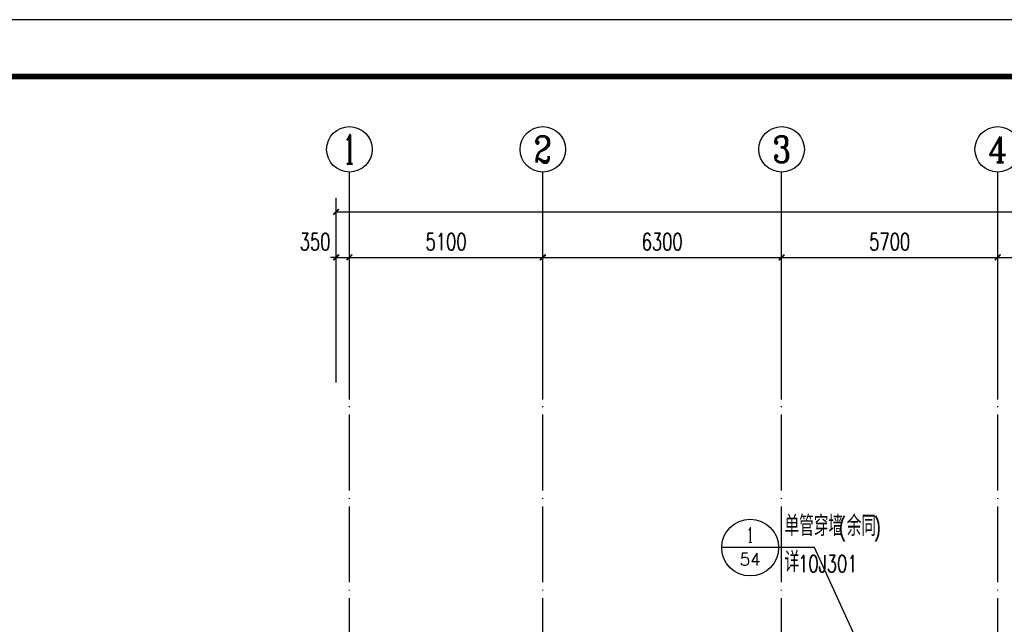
# Model space of a CAD drawing. Extents: x 797781 to 1255204, y 21234 to 1024248.
# Tile 14 of 256: x 862312 to 888281, y 113185 to 129139. Entities that reach past the tile are written whole.
import ezdxf
from ezdxf.enums import TextEntityAlignment as Align

# ---------------------------------------------------------------- set-up
doc = ezdxf.new("R2010")
doc.units = 0
doc.header["$LTSCALE"] = 1000
doc.header["$MEASUREMENT"] = 0
doc.linetypes.add('230303生产综合楼-平面图_t8$0$DOTE', pattern=[2.42, 2, -0.2, 0.02, -0.2])
for name, color, linetype in [('230303生产综合楼-平面图_t8$0$AXIS', 3, 'Continuous'), ('230303生产综合楼-平面图_t8$0$AXIS_TEXT', 7, 'Continuous'), ('230303生产综合楼-平面图_t8$0$DIM_IDEN', 3, 'Continuous'), ('230303生产综合楼-平面图_t8$0$DOTE', 1, '230303生产综合楼-平面图_t8$0$DOTE'), ('230303生产综合楼-平面图_t8$0$PUB_TITLE', 4, 'Continuous'), ('AXIS_TEXT', 7, 'Continuous'), ('PUB_TEXT', 7, 'Continuous')]:
    doc.layers.add(name, color=color, linetype=linetype)
doc.styles.add('230303生产综合楼-平面图_t8$0$_TCH_AXIS', font='COMPLEX', dxfattribs={"bigfont": 'GBCBIG'})
doc.styles.add('230303生产综合楼-平面图_t8$0$_TCH_DIM', font='SIMPLEX', dxfattribs={"bigfont": 'GBCBIG'})
doc.styles.add('230303生产综合楼-平面图_T8$0$_TCH_DIM_T3', font='SIMPLEX', dxfattribs={"width": 0.705882, "bigfont": 'GBCBIG'})
doc.styles.add('230303生产综合楼-平面图_t8$0$_TCH_LABEL', font='COMPLEX', dxfattribs={"bigfont": 'GBCBIG'})
doc.styles.add('COMPLEX', font='COMPLEX')
doc.dimstyles.new('230303生产综合楼-平面图_T8$0$_TCH_ARCH&&150', dxfattribs={"dimtxt": 446.25, "dimasz": 150, "dimexe": 375, "dimexo": 450, "dimgap": 189.375, "dimtad": 1, "dimdec": 0, "dimzin": 0, "dimdsep": 46, "dimtxsty": '230303生产综合楼-平面图_T8$0$_TCH_DIM_T3', "dimblk": '230303生产综合楼-平面图_t8$0$_ArchTick', "dimcen": 0.09, "dimclrt": 7, "dimazin": 2, "dimtfac": 1, "dimtdec": 0, "dimtix": 1, "dimtmove": 2, "dimatfit": 3, "dimfxl": 1, "dimtolj": 1, "dimtzin": 0, "dimarcsym": 0})

# ---------------------------------------------------------------- blocks, each defined once
blk = doc.blocks.new('230303生产综合楼-平面图_t8$0$_ArchTick')
at = {"color": 0, "linetype": 'ByBlock', "const_width": 0.3}
blk.add_lwpolyline([(-0.5, -0.5), (0.5, 0.5)], dxfattribs=at)
blk = doc.blocks.new('*D3030')
at = {"layer": '230303生产综合楼-平面图_t8$0$AXIS', "color": 0, "lineweight": -2, "transparency": 16777216}
for p, q in [((870658, 119567), (870658, 123242)), ((871008, 119567), (871008, 123242)), ((870658, 122867), (870508, 122867)), ((870658, 122867), (871008, 122867)), ((871008, 122867), (871158, 122867))]:
    blk.add_line(p, q, dxfattribs=at)
at = {"layer": 'Defpoints', "color": 0, "transparency": 16777216}
for p in [(871008, 122867), (870658, 119117), (871008, 119117)]:
    blk.add_point(p, dxfattribs=at)
at = {"layer": '230303生产综合楼-平面图_t8$0$AXIS', "color": 0, "lineweight": -2, "transparency": 16777216, "xscale": 150, "yscale": 150, "zscale": 150}
blk.add_blockref('230303生产综合楼-平面图_t8$0$_ArchTick', (870658, 122867), dxfattribs=at)
at = {"layer": '230303生产综合楼-平面图_t8$0$AXIS', "color": 0, "lineweight": -2, "transparency": 16777216, "xscale": 150, "yscale": 150, "zscale": 150, "rotation": 180}
blk.add_blockref('230303生产综合楼-平面图_t8$0$_ArchTick', (871008, 122867), dxfattribs=at)
at = {"layer": '230303生产综合楼-平面图_t8$0$AXIS', "color": 7, "transparency": 16777216, "insert": (870103, 123280), "char_height": 446.2, "attachment_point": 5, "style": '230303生产综合楼-平面图_T8$0$_TCH_DIM_T3'}
blk.add_mtext('\\A1;350', dxfattribs=at)
blk = doc.blocks.new('*D3031')
at = {"layer": '230303生产综合楼-平面图_t8$0$AXIS', "color": 0, "lineweight": -2, "transparency": 16777216}
for p, q in [((871008, 119567), (871008, 123242)), ((876108, 119567), (876108, 123242)), ((871008, 122867), (876108, 122867))]:
    blk.add_line(p, q, dxfattribs=at)
at = {"layer": 'Defpoints', "color": 0, "transparency": 16777216}
for p in [(876108, 122867), (871008, 119117), (876108, 119117)]:
    blk.add_point(p, dxfattribs=at)
at = {"layer": '230303生产综合楼-平面图_t8$0$AXIS', "color": 0, "lineweight": -2, "transparency": 16777216, "xscale": 150, "yscale": 150, "zscale": 150, "rotation": 180}
blk.add_blockref('230303生产综合楼-平面图_t8$0$_ArchTick', (871008, 122867), dxfattribs=at)
at = {"layer": '230303生产综合楼-平面图_t8$0$AXIS', "color": 0, "lineweight": -2, "transparency": 16777216, "xscale": 150, "yscale": 150, "zscale": 150}
blk.add_blockref('230303生产综合楼-平面图_t8$0$_ArchTick', (876108, 122867), dxfattribs=at)
at = {"layer": '230303生产综合楼-平面图_t8$0$AXIS', "color": 7, "transparency": 16777216, "insert": (873558, 123280), "char_height": 446.2, "attachment_point": 5, "style": '230303生产综合楼-平面图_T8$0$_TCH_DIM_T3'}
blk.add_mtext('\\A1;5100', dxfattribs=at)
blk = doc.blocks.new('*D3032')
at = {"layer": '230303生产综合楼-平面图_t8$0$AXIS', "color": 0, "lineweight": -2, "transparency": 16777216}
for p, q in [((876108, 119567), (876108, 123242)), ((882408, 119567), (882408, 123242)), ((876108, 122867), (882408, 122867))]:
    blk.add_line(p, q, dxfattribs=at)
at = {"layer": 'Defpoints', "color": 0, "transparency": 16777216}
for p in [(882408, 122867), (876108, 119117), (882408, 119117)]:
    blk.add_point(p, dxfattribs=at)
at = {"layer": '230303生产综合楼-平面图_t8$0$AXIS', "color": 0, "lineweight": -2, "transparency": 16777216, "xscale": 150, "yscale": 150, "zscale": 150, "rotation": 180}
blk.add_blockref('230303生产综合楼-平面图_t8$0$_ArchTick', (876108, 122867), dxfattribs=at)
at = {"layer": '230303生产综合楼-平面图_t8$0$AXIS', "color": 0, "lineweight": -2, "transparency": 16777216, "xscale": 150, "yscale": 150, "zscale": 150}
blk.add_blockref('230303生产综合楼-平面图_t8$0$_ArchTick', (882408, 122867), dxfattribs=at)
at = {"layer": '230303生产综合楼-平面图_t8$0$AXIS', "color": 7, "transparency": 16777216, "insert": (879258, 123280), "char_height": 446.2, "attachment_point": 5, "style": '230303生产综合楼-平面图_T8$0$_TCH_DIM_T3'}
blk.add_mtext('\\A1;6300', dxfattribs=at)
blk = doc.blocks.new('*D3033')
at = {"layer": '230303生产综合楼-平面图_t8$0$AXIS', "color": 0, "lineweight": -2, "transparency": 16777216}
for p, q in [((882408, 119567), (882408, 123242)), ((888108, 119567), (888108, 123242)), ((882408, 122867), (888108, 122867))]:
    blk.add_line(p, q, dxfattribs=at)
at = {"layer": 'Defpoints', "color": 0, "transparency": 16777216}
for p in [(888108, 122867), (882408, 119117), (888108, 119117)]:
    blk.add_point(p, dxfattribs=at)
at = {"layer": '230303生产综合楼-平面图_t8$0$AXIS', "color": 0, "lineweight": -2, "transparency": 16777216, "xscale": 150, "yscale": 150, "zscale": 150, "rotation": 180}
blk.add_blockref('230303生产综合楼-平面图_t8$0$_ArchTick', (882408, 122867), dxfattribs=at)
at = {"layer": '230303生产综合楼-平面图_t8$0$AXIS', "color": 0, "lineweight": -2, "transparency": 16777216, "xscale": 150, "yscale": 150, "zscale": 150}
blk.add_blockref('230303生产综合楼-平面图_t8$0$_ArchTick', (888108, 122867), dxfattribs=at)
at = {"layer": '230303生产综合楼-平面图_t8$0$AXIS', "color": 7, "transparency": 16777216, "insert": (885258, 123280), "char_height": 446.2, "attachment_point": 5, "style": '230303生产综合楼-平面图_T8$0$_TCH_DIM_T3'}
blk.add_mtext('\\A1;5700', dxfattribs=at)
blk = doc.blocks.new('*D3034')
at = {"layer": '230303生产综合楼-平面图_t8$0$AXIS', "color": 0, "lineweight": -2, "transparency": 16777216}
for p, q in [((888108, 119567), (888108, 123242)), ((896508, 119567), (896508, 123242)), ((888108, 122867), (896508, 122867))]:
    blk.add_line(p, q, dxfattribs=at)
at = {"layer": 'Defpoints', "color": 0, "transparency": 16777216}
for p in [(896508, 122867), (888108, 119117), (896508, 119117)]:
    blk.add_point(p, dxfattribs=at)
at = {"layer": '230303生产综合楼-平面图_t8$0$AXIS', "color": 0, "lineweight": -2, "transparency": 16777216, "xscale": 150, "yscale": 150, "zscale": 150, "rotation": 180}
blk.add_blockref('230303生产综合楼-平面图_t8$0$_ArchTick', (888108, 122867), dxfattribs=at)
at = {"layer": '230303生产综合楼-平面图_t8$0$AXIS', "color": 0, "lineweight": -2, "transparency": 16777216, "xscale": 150, "yscale": 150, "zscale": 150}
blk.add_blockref('230303生产综合楼-平面图_t8$0$_ArchTick', (896508, 122867), dxfattribs=at)
at = {"layer": '230303生产综合楼-平面图_t8$0$AXIS', "color": 7, "transparency": 16777216, "insert": (892308, 123280), "char_height": 446.2, "attachment_point": 5, "style": '230303生产综合楼-平面图_T8$0$_TCH_DIM_T3'}
blk.add_mtext('\\A1;8400', dxfattribs=at)
blk = doc.blocks.new('*D3047')
at = {"layer": '230303生产综合楼-平面图_t8$0$AXIS', "color": 0, "lineweight": -2, "transparency": 16777216}
for p, q in [((870658, 119567), (870658, 124442)), ((989258, 119567), (989258, 124442)), ((870658, 124067), (989258, 124067))]:
    blk.add_line(p, q, dxfattribs=at)
at = {"layer": 'Defpoints', "color": 0, "transparency": 16777216}
for p in [(989258, 124067), (870658, 119117), (989258, 119117)]:
    blk.add_point(p, dxfattribs=at)
at = {"layer": '230303生产综合楼-平面图_t8$0$AXIS', "color": 0, "lineweight": -2, "transparency": 16777216, "xscale": 150, "yscale": 150, "zscale": 150, "rotation": 180}
blk.add_blockref('230303生产综合楼-平面图_t8$0$_ArchTick', (870658, 124067), dxfattribs=at)
at = {"layer": '230303生产综合楼-平面图_t8$0$AXIS', "color": 0, "lineweight": -2, "transparency": 16777216, "xscale": 150, "yscale": 150, "zscale": 150}
blk.add_blockref('230303生产综合楼-平面图_t8$0$_ArchTick', (989258, 124067), dxfattribs=at)
at = {"layer": '230303生产综合楼-平面图_t8$0$AXIS', "color": 7, "transparency": 16777216, "insert": (929958, 124480), "char_height": 446.2, "attachment_point": 5, "style": '230303生产综合楼-平面图_T8$0$_TCH_DIM_T3'}
blk.add_mtext('\\A1;118600', dxfattribs=at)
blk = doc.blocks.new('_AXISO')
blk.add_circle((0, 0), 0.5)
at = {"layer": 'AXIS_TEXT', "style": 'COMPLEX', "width": 1.041667}
blk.add_attdef('A', text='', height=0.56, dxfattribs=at).set_placement((-0.25, -0.28), (0.25, -0.28), align=Align.FIT)

msp = doc.modelspace()

# ---------------------------------------------------------------- linework, layer by layer
at = {"layer": '230303生产综合楼-平面图_t8$0$AXIS'}
for p, q in [((871008, 119117.3), (871008, 125117.3)), ((876108, 119117.3), (876108, 125117.3)), ((882408, 119117.3), (882408, 125117.3)), ((888108, 119117.3), (888108, 125117.3))]:
    msp.add_line(p, q, dxfattribs=at)
at = {"layer": '230303生产综合楼-平面图_t8$0$DIM_IDEN'}
for p, q in [((882328.5, 115209.7), (880828.5, 115209.7)), ((883276.6, 115209.7), (882328.5, 115209.7)), ((884969.8, 111502.9), (883276.6, 115209.7))]:
    msp.add_line(p, q, dxfattribs=at)
msp.add_circle((881578.5, 115209.7), 750, dxfattribs=at)
at = {"layer": '230303生产综合楼-平面图_t8$0$DOTE'}
for p, q in [((871008.6, 68317.3), (871008.6, 119117.3)), ((876108.6, 68317.3), (876108.6, 119117.3)), ((882408.6, 68317.3), (882408.6, 119117.3)), ((888108.6, 68317.3), (888108.6, 119117.3))]:
    msp.add_line(p, q, dxfattribs=at)
at = {"layer": '230303生产综合楼-平面图_t8$0$PUB_TITLE'}
msp.add_lwpolyline([(838694.8, 40038.8), (1027844.8, 40038.8), (1027844.8, 129138.8), (838694.8, 129138.8)], close=True, dxfattribs=at)
at = {"layer": '230303生产综合楼-平面图_t8$0$PUB_TITLE', "const_width": 150}
msp.add_lwpolyline([(842444.8, 41538.8), (1026344.8, 41538.8), (1026344.8, 127638.8), (842444.8, 127638.8)], close=True, dxfattribs=at)

# ---------------------------------------------------------------- block references
at = {"layer": '230303生产综合楼-平面图_t8$0$AXIS'}
ref = msp.add_blockref('_AXISO', (871008, 125717.3), dxfattribs=dict(at, xscale=1200, yscale=1200, zscale=1200))
ref.add_attrib('A', '1', dxfattribs={"layer": '230303生产综合楼-平面图_t8$0$AXIS_TEXT', "ltscale": 2, "height": 772.1, "style": '230303生产综合楼-平面图_t8$0$_TCH_AXIS'}).set_placement((870842.6, 125331.3), (871173.5, 125331.3), align=Align.FIT)
ref = msp.add_blockref('_AXISO', (876108, 125717.3), dxfattribs=dict(at, xscale=1200, yscale=1200, zscale=1200))
ref.add_attrib('A', '2', dxfattribs={"layer": '230303生产综合楼-平面图_t8$0$AXIS_TEXT', "ltscale": 2, "height": 698.9, "style": '230303生产综合楼-平面图_t8$0$_TCH_AXIS'}).set_placement((875875, 125367.9), (876341, 125367.9), align=Align.FIT)
ref = msp.add_blockref('_AXISO', (882408, 125717.3), dxfattribs=dict(at, xscale=1200, yscale=1200, zscale=1200))
ref.add_attrib('A', '3', dxfattribs={"layer": '230303生产综合楼-平面图_t8$0$AXIS_TEXT', "ltscale": 2, "height": 698.9, "style": '230303生产综合楼-平面图_t8$0$_TCH_AXIS'}).set_placement((882175, 125367.9), (882641, 125367.9), align=Align.FIT)
ref = msp.add_blockref('_AXISO', (888108, 125717.3), dxfattribs=dict(at, xscale=1200, yscale=1200, zscale=1200))
ref.add_attrib('A', '4', dxfattribs={"layer": '230303生产综合楼-平面图_t8$0$AXIS_TEXT', "ltscale": 2, "height": 668.2, "style": '230303生产综合楼-平面图_t8$0$_TCH_AXIS'}).set_placement((887853.5, 125383.2), (888362.5, 125383.2), align=Align.FIT)

# ---------------------------------------------------------------- texts
at = {"layer": 'PUB_TEXT', "style": '230303生产综合楼-平面图_t8$0$_TCH_DIM'}
for s, height, p in [('单管穿墙', 536.17, (882486, 115515.9)), ('余同', 536.17, (884125.8, 115515.9)), ('详', 536.2, (882486, 114560.7))]:
    msp.add_text(s, height=height, dxfattribs=at).set_placement(p)
at = {"layer": 'PUB_TEXT', "style": '230303生产综合楼-平面图_t8$0$_TCH_DIM', "width": 0.705882}
for s, height, p in [('(', 446.2, (883915.8, 115515.9)), (')', 446.2, (884840.7, 115515.9)), ('10J301', 446.25, (882843.4, 114560.7))]:
    msp.add_text(s, height=height, dxfattribs=at).set_placement(p)
at = {"layer": 'PUB_TEXT', "style": '230303生产综合楼-平面图_t8$0$_TCH_LABEL'}
for s, height, p, p2 in [('1', 401.5, (881492.4, 115347.1), (881664.5, 115347.1)), ('54', 322.69, (881301.9, 114737.2), (881855.1, 114737.2))]:
    msp.add_text(s, height=height, dxfattribs=at).set_placement(p, p2, align=Align.FIT)

# ---------------------------------------------------------------- dimensions: what is measured, and where the dimension line sits
at = {"layer": '230303生产综合楼-平面图_t8$0$AXIS'}
for p1, p2, distance, picture, middle in [((870658, 119117.3), (989258, 119117.3), 4950, '*D3047', (929958, 124479.8)), ((871008, 119117.3), (876108, 119117.3), 3750, '*D3031', (873558, 123279.8)), ((876108, 119117.3), (882408, 119117.3), 3750, '*D3032', (879258, 123279.8)), ((882408, 119117.3), (888108, 119117.3), 3750, '*D3033', (885258, 123279.8)), ((888108, 119117.3), (896508, 119117.3), 3750, '*D3034', (892308, 123279.8))]:
    dim = msp.add_aligned_dim(p1=p1, p2=p2, distance=distance, dimstyle='230303生产综合楼-平面图_T8$0$_TCH_ARCH&&150', dxfattribs=at)
    dim.commit()
    dim.dimension.update_dxf_attribs({"geometry": picture, "text_midpoint": middle})
dim = msp.add_linear_dim(base=(871008, 122867.3), p1=(870658, 119117.3), p2=(871008, 119117.3), angle=360, dimstyle='230303生产综合楼-平面图_T8$0$_TCH_ARCH&&150', dxfattribs=at)
dim.commit()
dim.dimension.update_dxf_attribs({"geometry": '*D3030', "text_midpoint": (870103, 123279.8), "dimtype": 161})

doc.saveas('drawing.dxf')
